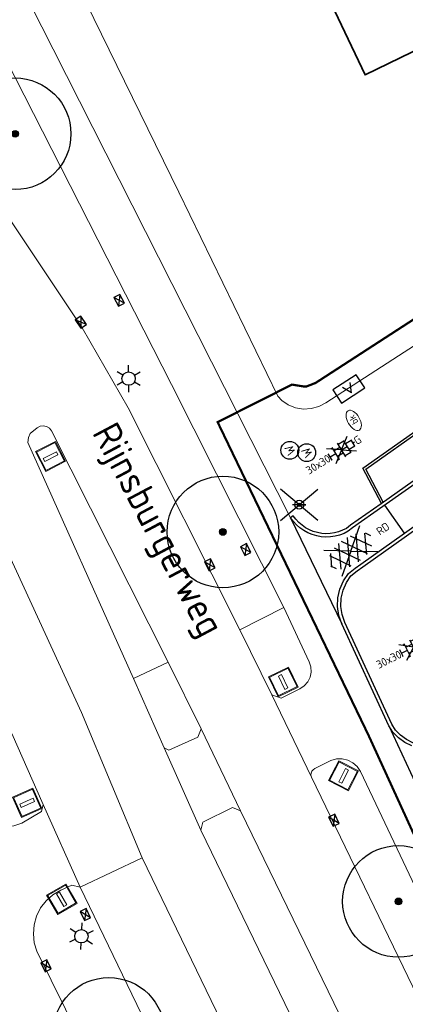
# Model space of a CAD drawing. Header units: metres. Extents: x 92877 to 94117, y 464509 to 465451.
# Tile 4 of 102: x 93044 to 93062, y 464842 to 464886. Entities that reach past the tile are written whole.
import ezdxf
from ezdxf.enums import TextEntityAlignment as Align

# ---------------------------------------------------------------- set-up
doc = ezdxf.new("R2010")
doc.units = ezdxf.units.M
doc.linetypes.add('XX-PROJECTGRENS', pattern=[18, 12, -3, 0, -3])
doc.layers.get('0').update_dxf_attribs({"linetype": 'CONTINUOUS'})
for name, color, linetype, lineweight in [('B-WE-GR-BOOM-S', 90, 'CONTINUOUS', 25), ('B-WE-IE-TERREINAFSCHEIDING_KUNSTMATIG_MUUR-G', 252, 'IE-TERREINAFSCHEIDING-KUNSTMATIG-DICHT', 18), ('B-WE-KL-DATA_KAST-S', 252, 'CONTINUOUS', 25), ('B-WE-KL-ET_LS_OV_LICHTMAST-S', 252, 'CONTINUOUS', 25), ('B-WE-KL-WATER-S', 252, 'CONTINUOUS', 25), ('B-WE-OG-TOPOGRAFIE_BEBOUWING-GV', 252, 'CONTINUOUS', 35), ('B-WE-OG-TOPOGRAFIE_STRAATNAAM-T18', 7, 'CONTINUOUS', 18), ('B-WE-RI-HWA_KOLK-S', 252, 'CONTINUOUS', 25), ('B-WE-VH-VERHARDING-GV', 252, 'CONTINUOUS', 18), ('B-WE-VW-OV_DRAAGCONSTRUCTIE-S', 252, 'CONTINUOUS', 15), ('N-WE-KG-GRENS_PROJECT-G', 1, 'XX-PROJECTGRENS', 35), ('V-WE-IE-MEUBILAIR_WEGMEUBILAIR_VERKEERSBORD-S', 7, 'CONTINUOUS', 25), ('V-WE-VH-KANTOPSLUITING_OPSLUITBAND_100X200-G', 150, 'VH-OPSLUITBAND_100X200-V', 25), ('V-WE-VH-KANTOPSLUITING_TROTTOIRBAND_130 150-G', 210, 'VH-TROTTOIRBAND_130-150-V', 25), ('V-WE-VH-KANTOPSLUITING_VOORKANTBAND-G', 50, 'CONTINUOUS', 25), ('V-WE-VH-MATERIAALGRENS-G', 7, 'CONTINUOUS-V', 25), ('V-WE-VH-VERHARDING_ASFALT-S', 252, 'CONTINUOUS', 25), ('V-WE-VH-VERHARDING_TEGEL-S', 252, 'CONTINUOUS', 25)]:
    doc.layers.add(name, color=color, linetype=linetype, lineweight=lineweight)
doc.styles.add('NLCS-ISO', font='NLCS-ISO.ttf')
doc.styles.get("Standard").update_dxf_attribs({"font": 'isocp.shx'})
doc.linetypes.add('CONTINUOUS-V', pattern='A,3.5,[24,NLCS.SHX,S=0.5,R=0,X=0,Y=0],3.5', length=7)
doc.linetypes.add('IE-TERREINAFSCHEIDING-KUNSTMATIG-DICHT', pattern='A,8,-1,[82,NLCS.SHX,S=0.75,R=90,X=0,Y=0],-1', length=10)
doc.linetypes.add('VH-OPSLUITBAND_100X200-V', pattern='A,4,[24,NLCS.SHX,S=1,R=0,X=0,Y=0],4,-2,4,-2', length=16)
doc.linetypes.add('VH-TROTTOIRBAND_130-150-V', pattern='A,2.5,[24,NLCS.SHX,S=1,R=0,X=0,Y=0],2.5,-2,2,-2,2,-2', length=15)

# ---------------------------------------------------------------- blocks, each defined once
blk = doc.blocks.new('Q_VERKEERSBORDPAAL')
for points in [[(-0.5, 0.5), (0.5, 0.5), (0.5, -0.5), (-0.5, -0.5)], [(-0.08, 0.333), (0.071, 0.333), (0.071, -0.329), (-0.08, -0.329)]]:
    blk.add_lwpolyline(points, close=True)
blk.add_lwpolyline([(-0.442, 0.464), (0.438, 0.464, -0.414214), (0.459, 0.442), (0.459, -0.437, -0.414214), (0.438, -0.459), (-0.442, -0.459, -0.414214), (-0.463, -0.437), (-0.463, 0.442), (-0.463, 0.444), (-0.463, 0.446), (-0.463, 0.448), (-0.462, 0.45), (-0.461, 0.451), (-0.46, 0.453), (-0.459, 0.455), (-0.458, 0.456), (-0.457, 0.457), (-0.456, 0.459), (-0.454, 0.46), (-0.453, 0.461), (-0.451, 0.462), (-0.449, 0.462), (-0.447, 0.463), (-0.446, 0.463), (-0.444, 0.464), (-0.442, 0.464)], format="xyb")
blk = doc.blocks.new('Q_LICHTMAST')
for points in [[(0, 0.3), (0, 0.6)], [(-0.26, 0.15), (-0.52, 0.3)], [(0.26, 0.15), (0.52, 0.3)], [(-0.26, -0.15), (-0.52, -0.3)], [(0, -0.3), (0, -0.6)], [(0.26, -0.15), (0.52, -0.3)]]:
    blk.add_lwpolyline(points)
blk.add_circle((0, 0), 0.3)
blk = doc.blocks.new('SKL-WATER_BRANDKRAAN_BRANDPUT-SO')
at = {"color": 0, "linetype": 'ByBlock', "lineweight": 18}
blk.add_ellipse((0, 0), major_axis=(2.5, 0), ratio=0.54, dxfattribs=at)
at = {"color": 0, "linetype": 'ByBlock', "lineweight": 18, "style": 'NLCS-ISO'}
blk.add_text('bk', height=1.5, dxfattribs=at).set_placement((0.16, 0), align=Align.MIDDLE_CENTER)
blk = doc.blocks.new('SKL-WATER_STRAATPOT-SO')
blk.add_circle((0, 0), 2)
at = {"style": 'NLCS-ISO'}
blk.add_text('W', height=2, rotation=360, dxfattribs=at).set_placement((-1.06, -1.05))
blk = doc.blocks.new('B-SRI-KOLK_COMBINATIE-SO')
for p, q in [((-1.125, 0), (1.125, 1.5)), ((1.125, 0), (-1.125, 1.5))]:
    blk.add_line(p, q)
at = {"flags": 128}
blk.add_lwpolyline([(-1.125, 0), (1.125, 0), (1.125, 1.5), (-1.125, 1.5)], close=True, dxfattribs=at)
blk = doc.blocks.new('V-SVH-TEGEL_300X300_DUN_HALFST_KL-SO')
for p, q in [((-3.08, 0.75), (-3, 0.75)), ((-3, -0.83), (-3, 0.83)), ((-3, 0), (-1.5, 0)), ((-1.84, 1.5), (-1.5, 1.5)), ((-1.5, -1.6), (-1.5, 1.6)), ((-1.5, 0.75), (0, 0.75)), ((0, -1.78), (0, 1.78)), ((0, 1.5), (1.5, 1.5)), ((0, 0), (1.5, 0)), ((1.5, -1.6), (1.5, 1.6)), ((1.5, 0.75), (3, 0.75)), ((3, -0.83), (3, 0.83)), ((3, 0), (3.39, 0)), ((-3.08, -0.75), (-3, -0.75)), ((-1.84, -1.5), (-1.5, -1.5)), ((-1.5, -0.75), (0, -0.75)), ((0, -1.5), (1.5, -1.5)), ((1.5, -0.75), (3, -0.75))]:
    blk.add_line(p, q)
at = {"ltscale": 0.1}
for q in [(-2.75, -1.98), (-2.73, 1.96), (2.73, 1.96), (2.75, -1.98)]:
    blk.add_line((0, 0), q, dxfattribs=at)
at = {"style": 'NLCS-ISO'}
blk.add_attdef('FORMAAT', text='', height=1.8, dxfattribs=at).set_placement((-3.18, 0), align=Align.MIDDLE_RIGHT)
blk.add_attdef('KLEUR', text='', height=1.8, dxfattribs=at).set_placement((3.49, 0), align=Align.MIDDLE_LEFT)
at = {"style": 'NLCS-ISO', "flags": 1}
blk.add_attdef('FUNCTIE', text='', height=1.8, dxfattribs=at).set_placement((0.12, -3.58), align=Align.MIDDLE_CENTER)
blk = doc.blocks.new('V-SVH-ASFALT-SO')
for q in [(-4.9, 3.52), (4.9, 3.52), (-4.9, -3.52), (4.9, -3.52)]:
    blk.add_line((0, 0), q)
at = {"ltscale": 0.1}
for p, q in [((-4.1, -2.05), (-1.24, 2.9)), ((0.56, -2.96), (-2.66, 2.62)), ((-2.19, -2.74), (1.08, 2.92)), ((2.68, -2.62), (-0.54, 2.96)), ((-0.01, -2.97), (3.13, 2.48)), ((4.51, -1.79), (1.85, 2.81)), ((-5.55, -0.57), (-4.02, 2.09)), ((-1.83, -2.81), (-4.5, 1.81)), ((2.47, -2.68), (4.88, 1.5)), ((5.64, 0.25), (4.96, 1.43)), ((-4.91, -1.48), (-5.64, -0.2))]:
    blk.add_line(p, q, dxfattribs=at)
at = {"style": 'NLCS-ISO'}
blk.add_attdef('KLEUR', text='', height=1.8, dxfattribs=at).set_placement((7.3, 0), align=Align.MIDDLE_LEFT)
at = {"style": 'NLCS-ISO', "flags": 1}
blk.add_attdef('FUNCTIE', text='', height=1.8, dxfattribs=at).set_placement((0.12, -3.58), align=Align.MIDDLE_CENTER)
blk = doc.blocks.new('SKL-DATA_TERREINKAST-SO')
for q in [(-0.203, 0.2), (0.203, 0.2)]:
    blk.add_line((0, -0.209), q)
at = {"flags": 128}
blk.add_lwpolyline([(0.625, 0.35), (-0.625, 0.35), (-0.625, -0.35), (0.625, -0.35)], close=True, dxfattribs=at)
at = {"style": 'NLCS-ISO'}
blk.add_attdef('TYPE', text='', height=0.35, dxfattribs=at).set_placement((-0.034, 0.689), align=Align.MIDDLE_CENTER)
blk = doc.blocks.new('Verkeersbord')
at = {"color": 0}
for p, q in [((-0.836, -0.701), (0.836, 0.701)), ((0.836, -0.701), (-0.836, 0.701))]:
    blk.add_line(p, q, dxfattribs=at)
for p, q in [((0.3, 0), (-0.3, 0)), ((0, 0), (0.3, 0))]:
    blk.add_line(p, q)
for radius in [0.2, 0.0745]:
    blk.add_circle((0, 0), radius)
blk = doc.blocks.new('SGR-BOOM_01')
at = {"ltscale": 0.1}
h = blk.add_hatch(color=256, dxfattribs=at)
edge = h.paths.add_edge_path()
edge.add_arc((0, 0), 0.15, 0, 360)
for radius in [2.5, 0.045]:
    blk.add_circle((0, 0), radius)
blk.add_circle((0, 0), 0.15, dxfattribs=at)

msp = doc.modelspace()

# ---------------------------------------------------------------- linework, layer by layer
at = {"layer": 'B-WE-IE-TERREINAFSCHEIDING_KUNSTMATIG_MUUR-G', "flags": 128}
msp.add_lwpolyline([(93055.977, 464869.567), (93051.539, 464878.709), (93042.16, 464897.861), (93033.299, 464915.889)], dxfattribs=at)
at = {"layer": 'B-WE-OG-TOPOGRAFIE_BEBOUWING-GV', "flags": 128}
msp.add_lwpolyline([(93091.44, 464898.512), (93089.84, 464897.716), (93090.025, 464897.34), (93086.05, 464894.509), (93085.52, 464895.657), (93082.47, 464894.225), (93081.42, 464896.46), (93081.02, 464896.27), (93080.866, 464895.362), (93079.016, 464894.493), (93078.327, 464895.008), (93076.433, 464894.118), (93078.785, 464888.806), (93078.584, 464888.717), (93079.292, 464887.116), (93078.773, 464885.846), (93077.049, 464884.671), (93077.364, 464884.209), (93072.343, 464880.707), (93069.359, 464885.016), (93064.594, 464886.262), (93059.881, 464883.97), (93057.917, 464888.124), (93057.123, 464889.802)], dxfattribs=at)
at = {"layer": 'B-WE-VH-VERHARDING-GV'}
for p, q in [((93044.784, 464867.502), (93049.503, 464856.918)), ((93056.248, 464860.104), (93054.27, 464859.103)), ((93054.27, 464859.103), (93055.701, 464856.195)), ((93049.503, 464856.918), (93051.06, 464857.658)), ((93052.533, 464854.671), (93051.06, 464857.658)), ((93049.503, 464856.918), (93050.878, 464853.82)), ((93055.701, 464856.195), (93057.476, 464852.505)), ((93045.462, 464851.275), (93044.058, 464854.458)), ((93054.299, 464850.992), (93052.533, 464854.671)), ((93050.878, 464853.82), (93052.52, 464850.134)), ((93065.267, 464836.36), (93057.476, 464852.505)), ((93045.462, 464851.275), (93047.115, 464847.567)), ((93049.903, 464848.891), (93047.115, 464847.567))]:
    msp.add_line(p, q, dxfattribs=at)
at = {"layer": 'B-WE-VH-VERHARDING-GV', "flags": 128}
for points in [[(93005.816, 464963.478), (93006.931, 464961.946), (93010.063, 464955.778), (93045.918, 464885.117), (93056.544, 464864.129)], [(93049.903, 464848.891), (93047.173, 464855.405), (93042.281, 464866.016), (93025.789, 464898.764), (93016.449, 464917.03), (93010.656, 464927.346), (92993.685, 464954.011)], [(93092.411, 464897.318), (93086.56, 464892.81), (93087.99, 464891.06), (93080.316, 464884.444), (93074.136, 464879.828), (93065.345, 464873.954), (93058.12, 464869.27)], [(93043.358, 464885.496), (93051.215, 464870.091), (93056.248, 464860.104)], [(93054.27, 464859.103), (93049.277, 464869.047), (93047.214, 464872.631), (93043.627, 464878.018), (93041.285, 464881.825)], [(93058.12, 464869.27), (93057.807, 464869.109), (93057.468, 464869.017), (93057.116, 464868.998), (93056.769, 464869.053), (93056.441, 464869.18), (93056.146, 464869.373), (93055.977, 464869.567)], [(93051.06, 464857.658), (93045.834, 464868.027), (93045.741, 464868.142), (93045.614, 464868.219), (93045.469, 464868.249), (93045.322, 464868.229), (93045.191, 464868.161), (93044.885, 464867.902), (93044.8, 464867.726), (93044.784, 464867.502)], [(93055.701, 464856.195), (93056.12, 464856.047), (93056.964, 464856.455), (93057.159, 464856.588), (93057.314, 464856.767), (93057.419, 464856.978), (93057.467, 464857.209), (93057.455, 464857.445), (93057.383, 464857.67), (93056.248, 464860.104)], [(93052.533, 464854.671), (93052.393, 464854.298), (93051.094, 464853.716), (93050.878, 464853.82)], [(93057.476, 464852.505), (93057.457, 464852.593), (93057.465, 464852.683), (93057.497, 464852.767), (93057.553, 464852.838), (93057.626, 464852.891), (93058.281, 464853.22), (93058.352, 464853.252)], [(93058.352, 464853.252), (93058.601, 464853.32), (93058.859, 464853.325), (93059.11, 464853.266), (93059.339, 464853.148), (93059.532, 464852.977), (93059.677, 464852.763), (93065.809, 464839.806), (93067.065, 464837.258)], [(93041.021, 464852.96), (93041.888, 464851.353), (93042.099, 464851.036), (93042.365, 464850.764), (93042.677, 464850.545), (93043.024, 464850.388), (93043.394, 464850.298), (93043.774, 464850.277), (93044.151, 464850.328), (93044.513, 464850.447), (93045.387, 464850.96), (93045.462, 464851.275)], [(93054.299, 464850.992), (93053.944, 464851.145), (93052.608, 464850.482), (93052.52, 464850.134)], [(93083.389, 464797.037), (93082.424, 464798.266), (93080.601, 464800.588), (93079.114, 464802.611), (93077.687, 464804.678), (93076.322, 464806.785), (93075.019, 464808.931), (93073.779, 464811.115), (93072.604, 464813.334), (93054.299, 464850.992)], [(93052.52, 464850.134), (93071.348, 464811.269), (93076.093, 464802.435), (93080.246, 464795.599)], [(93049.903, 464848.891), (93063.579, 464820.608), (93063.237, 464814.223)], [(93070.14, 464791.037), (93052.071, 464830.727), (93051.61, 464831.691), (93045.186, 464844.7), (93045.067, 464845.087), (93045.024, 464845.489), (93045.058, 464845.892), (93045.168, 464846.282), (93045.351, 464846.643), (93045.599, 464846.963), (93045.903, 464847.229), (93046.253, 464847.433), (93046.751, 464847.663), (93047.115, 464847.567)], [(93047.115, 464847.567), (93062.953, 464814.789), (93063.237, 464814.223)]]:
    msp.add_lwpolyline(points, dxfattribs=at)
at = {"layer": 'N-WE-KG-GRENS_PROJECT-G', "const_width": 0.1, "flags": 128}
msp.add_lwpolyline([(93142.804, 465086.89), (93145.447, 465089.504), (93147.332, 465091.955), (93148.613, 465093.182), (93161.411, 465113.679), (93167.204, 465122.957), (93170.456, 465128.173), (93179.763, 465143.103), (93186.894, 465154.496), (93187.89, 465154.904), (93188.17, 465154.679), (93191.39, 465152.077), (93194.828, 465149.413), (93202.752, 465142.922), (93211.334, 465136.086), (93246.401, 465107.701), (93253.059, 465102.314), (93253.343, 465100.976), (93245.804, 465089.865), (93244.522, 465087.941), (93231.812, 465069.293), (93227.954, 465063.58), (93226.853, 465062.424), (93215.691, 465046.012), (93211.996, 465040.636), (93204.425, 465029.753), (93202.609, 465027.143), (93198.032, 465020.213), (93194.363, 465014.869), (93190.619, 465009.505), (93189.819, 465008.221), (93185.531, 465002.305), (93181.433, 464996.691), (93178.696, 464993.153), (93172.103, 464984.564), (93163.085, 464972.835), (93161.131, 464970.564), (93154.083, 464961.647), (93148.985, 464955.311), (93145.469, 464951.039), (93138.605, 464942.927), (93131.702, 464935.14), (93128.236, 464931.41), (93126.865, 464929.653), (93122.062, 464924.79), (93112.82, 464915.353), (93112.694, 464915.474), (93110.007, 464912.809), (93108.158, 464914.641), (93097.954, 464904.418), (93099.616, 464902.379), (93097.346, 464900.004), (93095.105, 464898.042), (93093.141, 464896.427), (93087.358, 464891.835), (93084.647, 464889.561), (93079.687, 464885.222), (93073.559, 464880.645), (93064.795, 464874.789), (93057.662, 464870.165), (93057.255, 464870.007), (93057.168, 464870.002), (93056.607, 464870.091), (93053.277, 464868.411), (93060.039, 464854.372), (93062.426, 464849.152), (93065.249, 464843.338), (93068.532, 464844.778), (93069.154, 464846.147), (93077.316, 464850.716), (93083.11, 464853.91), (93083.112, 464853.905), (93087.983, 464856.618), (93087.623, 464857.315), (93087.914, 464857.845), (93094.137, 464862.208), (93094.032, 464862.502), (93094.431, 464862.805), (93094.609, 464862.539), (93096.966, 464864.191), (93097.445, 464863.691), (93100.286, 464866.409), (93107.265, 464873.112), (93113.757, 464878.765), (93119.027, 464883.354), (93126.19, 464890.319), (93126.053, 464890.447), (93129.224, 464893.588), (93132.754, 464897.33), (93136.979, 464901.466), (93141.064, 464906.039), (93145.123, 464910.02), (93146.946, 464911.937), (93151.571, 464916.872), (93154.026, 464919.546), (93161.923, 464928.693), (93166.437, 464933.828), (93170.519, 464938.737), (93174.372, 464943.51), (93176.337, 464945.983), (93178.669, 464948.924), (93181.236, 464952.541), (93184.321, 464956.452), (93185.617, 464958.052), (93188.572, 464961.84), (93195.315, 464970.699), (93197.093, 464969.277), (93199.637, 464972.465), (93198.95, 464972.958), (93202.951, 464977.949), (93202.249, 464978.521), (93202.364, 464978.666), (93202.234, 464979.72), (93202.711, 464980.328), (93203.771, 464980.458), (93206.283, 464983.648), (93206.153, 464984.709), (93206.628, 464985.314), (93207.678, 464985.434), (93209.477, 464987.722), (93211.5, 464990.295), (93211.38, 464991.345), (93211.858, 464991.954), (93212.908, 464992.074), (93215.413, 464995.259), (93215.283, 464996.319), (93215.758, 464996.923), (93216.817, 464997.043), (93217.976, 464998.513), (93217.195, 464999.188), (93221.285, 465004.117), (93220.562, 465004.619), (93224.498, 465009.504), (93223.744, 465010.107), (93228.745, 465016.379), (93228.548, 465017.661), (93229.799, 465019.138), (93230.171, 465019.204), (93232.859, 465016.92), (93240.879, 465028.723), (93247.237, 465037.466), (93243.345, 465039.426), (93245.385, 465042.407), (93267.791, 465074.762), (93271.654, 465080.832), (93274.315, 465084.653), (93274.677, 465085.271), (93280.631, 465092.992), (93283.915, 465097.533), (93293.238, 465109.1), (93296.471, 465112.853), (93305.145, 465123.792), (93308.461, 465126.639), (93309.398, 465127), (93310.34, 465127.104), (93311.021, 465127.029), (93311.569, 465126.572), (93314.325, 465123.425), (93311.446, 465121.218), (93317.763, 465113.435), (93320.742, 465115.844), (93321.734, 465114.618), (93318.743, 465112.198), (93332.363, 465095.383), (93335.324, 465097.784), (93336.313, 465096.566), (93333.394, 465094.197), (93346.863, 465077.572), (93349.745, 465079.914), (93350.754, 465078.674), (93347.845, 465076.305), (93354.176, 465068.5), (93362.85, 465075.591), (93361.376, 465077.286), (93365.219, 465080.332), (93350.596, 465098.232), (93346.729, 465095.077), (93346.089, 465095.987), (93350.715, 465099.775, 0.50922), (93350.922, 465101.967), (93324.402, 465134.651), (93320.907, 465131.811), (93318.885, 465134.322, -0.098106), (93317.859, 465136.546), (93317.809, 465136.827), (93329.287, 465148.479), (93335.156, 465154.254), (93344.697, 465163.309, -0.349567), (93347.493, 465163.354), (93347.813, 465163.049), (93349.127, 465161.413), (93346.391, 465159.229), (93348.191, 465157.343), (93348.243, 465157.384), (93353.341, 465151.084), (93356.361, 465153.524), (93357.294, 465152.369), (93354.273, 465149.929), (93367.901, 465133.094), (93370.919, 465135.533), (93371.856, 465134.369), (93368.844, 465131.928), (93379.841, 465118.334), (93382.859, 465120.772), (93383.785, 465119.621), (93380.762, 465117.178), (93384.644, 465112.392), (93390.968, 465117.536), (93393.698, 465119.744), (93389.575, 465124.751), (93393.126, 465127.653), (93381.652, 465141.958), (93378.045, 465139.012), (93374.932, 465142.847), (93384.724, 465150.628, 0.393005), (93384.971, 465152.673), (93376.322, 465163.131, 0.393551), (93374.278, 465163.377), (93369.858, 465159.798), (93359.893, 465172.144), (93359.196, 465171.59), (93356.894, 465174.416), (93366.327, 465182.365), (93383.74, 465196.71, -0.309181), (93386.819, 465196.235), (93386.977, 465196.072), (93387.797, 465195.067), (93385.13, 465192.859), (93391.412, 465185.104), (93394.43, 465187.543), (93395.435, 465186.298), (93392.425, 465183.858), (93405.872, 465167.212), (93408.891, 465169.662), (93409.895, 465168.418), (93406.884, 465165.977), (93415.682, 465155.114), (93422.305, 465160.477), (93419.312, 465164.504), (93427.805, 465171.459), (93432.936, 465175.602, 0.389945), (93433.117, 465177.605), (93406.306, 465210.598, 0.403895), (93404.272, 465210.792), (93395.071, 465203.259, -0.04985), (93394.529, 465205.075), (93406.003, 465214.474), (93406.153, 465214.258), (93408.855, 465216.515), (93413.243, 465220.126), (93424.061, 465228.978), (93433.335, 465236.564), (93456.901, 465255.803), (93462.358, 465260.256), (93474.24, 465257.384), (93487.491, 465268.365), (93481.957, 465274.413), (93477.953, 465270.75), (93460.622, 465275.164), (93454.054, 465277.377), (93450.532, 465272.851), (93448.516, 465271.205), (93400.455, 465231.959), (93399.011, 465233.652), (93395.691, 465230.975), (93395.475, 465231.241), (93389.321, 465226.059), (93372.983, 465212.672), (93260.058, 465121.022), (93254.212, 465128.327), (93255.485, 465129.359), (93251.172, 465134.67), (93250.976, 465134.513), (93249.73, 465136.066), (93249.925, 465136.222), (93245.512, 465141.593), (93245.414, 465141.489), (93215.797, 465178.086), (93224.817, 465185.374), (93221.615, 465189.311), (93221.504, 465189.439), (93221.504, 465189.484), (93221.582, 465189.664), (93258.555, 465216.278), (93287.858, 465237.306), (93316.719, 465257.815), (93323.665, 465262.74), (93325.266, 465260.773), (93334.631, 465268.404), (93348.967, 465280.041), (93353.283, 465283.494), (93353.525, 465283.192), (93373.219, 465297.094), (93403.844, 465318.948), (93403.686, 465319.158), (93405.483, 465320.403), (93410.351, 465324.912), (93402.835, 465333.569), (93398.335, 465338.895), (93392.573, 465334.08), (93389.104, 465331.474), (93348.447, 465302.964), (93320.1, 465282.787), (93289.014, 465260.48), (93254.82, 465235.917), (93226.588, 465215.717), (93213.129, 465205.995), (93182.769, 465181.222), (93183.254, 465180.57), (93182.292, 465179.905), (93183.685, 465178.016), (93174.631, 465171.467), (93173.396, 465173.195), (93172.303, 465172.388), (93168.471, 465170.193), (93170.119, 465168.084), (93171.264, 465166.905), (93171.887, 465165.92), (93172.046, 465165.485), (93172.061, 465164.02), (93171.791, 465162.221), (93171.603, 465161.889), (93167.902, 465156.013), (93164.39, 465150.403), (93160.435, 465144.058), (93158.382, 465140.726), (93156.607, 465137.917), (93154.807, 465135.049), (93153.786, 465134.188), (93154.016, 465133.775), (93153.338, 465133.133), (93153.16, 465132.506), (93153.134, 465132.463), (93152.077, 465130.671), (93150.973, 465128.906), (93147.775, 465123.769), (93144.058, 465117.809), (93140.544, 465112.153), (93139.017, 465109.781), (93136.381, 465105.485), (93134.48, 465102.415), (93134.183, 465101.965), (93133.958, 465101.735), (93130.915, 465098.93), (93126.03, 465094.455), (93121.818, 465090.575), (93117.904, 465086.833), (93113.47, 465082.448), (93112.834, 465082.495), (93109.779, 465079.439), (93106.782, 465076.441), (93106.819, 465075.801), (93105.522, 465074.513), (93100.162, 465069.076), (93097.993, 465066.793), (93094.572, 465063.113), (93089.135, 465057.106), (93083.693, 465051.015), (93080.417, 465047.335), (93077.017, 465043.497), (93073.934, 465040.014), (93073.472, 465039.534), (93072.001, 465037.863), (93071.812, 465037.638), (93069.705, 465035.225), (93068.078, 465033.424), (93064.121, 465029.238), (93059.891, 465024.784), (93054.546, 465019.348), (93051.829, 465016.783), (93042.954, 465008.588), (93039.428, 465005.328), (93039.04, 465005.881), (93035.768, 465003.501), (93034.642, 465002.582), (93035.282, 465001.847), (93028.269, 464995.871), (93027.63, 464996.626), (93025.853, 464995.108), (93024.898, 464994.489), (93025.348, 464993.801), (93025.385, 464993.139), (93023.546, 464991.657), (93020.74, 464989.867), (93009.831, 464980.839), (93002.614, 464974.822), (93001.219, 464974.424), (92997.627, 464972.314), (93000.275, 464968.182), (93003.222, 464963.818), (93004.539, 464962.472), (93005.558, 464961.008), (93007.714, 464956.785), (93011.389, 464958.36), (93011.758, 464959.803), (93016.761, 464964.005), (93022.798, 464969.066), (93023.124, 464969.069), (93023.859, 464969.958), (93031.994, 464976.787), (93034.007, 464978.44), (93039.335, 464982.95), (93042.149, 464985.327), (93043.343, 464986.286), (93048.652, 464990.9), (93051.638, 464993.482), (93054.319, 464995.599), (93054.16, 464995.728), (93056.817, 464998.088), (93056.95, 464998.249), (93057.025, 464998.223), (93061.752, 465002.708), (93069.172, 465009.817), (93070.327, 465011.305), (93072.947, 465014.003), (93077.454, 465018.647), (93081.951, 465023.517), (93086.147, 465028.149), (93090.291, 465032.813), (93095.645, 465038.867), (93100.706, 465044.522), (93107.652, 465052.218), (93109.08, 465053.733), (93109.476, 465054.154), (93112.165, 465057.006), (93113.936, 465058.77), (93117.521, 465062.601), (93121.643, 465066.775), (93123.547, 465068.699), (93128.69, 465073.617), (93128.797, 465073.72), (93131.858, 465076.592), (93136.523, 465080.981), (93138.359, 465082.708)], format="xyb", close=True, dxfattribs=at)
at = {"layer": 'V-WE-VH-KANTOPSLUITING_OPSLUITBAND_100X200-G', "flags": 128}
msp.add_lwpolyline([(93060.695, 464864.824), (93059.91, 464866.309), (93068.029, 464872.038), (93077.407, 464878.688), (93077.881, 464878.016)], dxfattribs=at)
at = {"layer": 'V-WE-VH-KANTOPSLUITING_TROTTOIRBAND_130 150-G', "flags": 128}
msp.add_lwpolyline([(93163.14, 464968.294), (93163.031, 464968.19), (93163.148, 464968.093), (93163.229, 464968.002), (93163.298, 464967.899), (93163.351, 464967.788), (93163.386, 464967.67), (93163.405, 464967.548), (93163.406, 464967.425), (93163.389, 464967.304), (93163.354, 464967.185), (93163.303, 464967.073), (93163.23, 464966.961), (93163.131, 464966.834), (93162.842, 464966.464), (93161.657, 464964.949), (93158.074, 464960.369), (93151.63, 464952.468), (93150.799, 464951.45), (93148.482, 464948.609), (93146.099, 464945.688), (93144.933, 464944.353), (93138.01, 464936.425), (93136.341, 464934.565), (93135.236, 464933.333), (93132.841, 464930.662), (93132.301, 464930.089), (93129.781, 464927.414), (93125.186, 464922.534), (93116.867, 464914.101), (93115.739, 464912.921), (93115.565, 464912.747), (93114.901, 464912.099), (93114.484, 464911.693), (93113.967, 464911.189), (93112.101, 464909.327), (93111.275, 464908.503), (93110.793, 464908.021), (93106.519, 464903.757), (93104.526, 464901.767), (93103.48, 464900.724), (93103.426, 464900.671), (93100.865, 464898.156), (93099.939, 464897.342), (93097.734, 464895.34), (93095.048, 464892.9), (93093.61, 464891.594), (93091.323, 464889.655), (93088.267, 464887.065), (93084.568, 464884.141), (93080.184, 464880.734), (93079.873, 464880.495), (93079.572, 464880.237), (93079.286, 464879.964), (93079.013, 464879.676), (93078.756, 464879.374), (93078.515, 464879.06), (93078.292, 464878.734), (93078.085, 464878.395), (93077.897, 464878.048), (93077.79, 464877.829), (93077.69, 464877.606), (93077.598, 464877.382), (93077.514, 464877.159), (93077.423, 464876.933), (93077.369, 464876.799), (93077.304, 464876.684), (93077.224, 464876.578), (93077.13, 464876.485), (93077.017, 464876.4), (93070.033, 464871.43), (93064.29, 464867.358), (93060.597, 464864.755), (93059.229, 464863.79), (93059.043, 464863.648), (93058.877, 464863.563), (93058.698, 464863.495), (93058.511, 464863.447), (93058.321, 464863.419), (93058.129, 464863.411), (93057.937, 464863.425), (93057.747, 464863.459), (93057.563, 464863.513), (93057.385, 464863.586), (93057.216, 464863.68), (93057.058, 464863.789), (93056.914, 464863.916), (93056.784, 464864.057), (93056.665, 464864.218), (93056.546, 464864.127)], dxfattribs=at)
msp.add_lwpolyline([(93061.248, 464854.612), (93061.075, 464854.871), (93058.977, 464859.433), (93058.852, 464859.789), (93058.797, 464860.155), (93058.811, 464860.525), (93058.894, 464860.886), (93059.043, 464861.225), (93059.247, 464861.523), (93059.531, 464861.752), (93059.774, 464861.925), (93061.736, 464863.32), (93065.604, 464866.07), (93069.619, 464868.895), (93075.288, 464872.91), (93075.41, 464872.997), (93075.532, 464873.073), (93075.66, 464873.14), (93075.793, 464873.198), (93075.936, 464873.25), (93076.051, 464873.297), (93076.146, 464873.301), (93076.237, 464873.273), (93076.314, 464873.215), (93076.37, 464873.13), (93076.422, 464872.977), (93076.469, 464872.807), (93076.508, 464872.635), (93076.537, 464872.461), (93076.559, 464872.275), (93076.96, 464870.406), (93077.718, 464868.644), (93078.803, 464867.063), (93080.173, 464865.721), (93081.766, 464864.676), (93081.807, 464864.65), (93081.835, 464864.627), (93081.859, 464864.601), (93081.879, 464864.571), (93081.893, 464864.543), (93081.908, 464864.488), (93081.912, 464864.433), (93081.903, 464864.38), (93081.884, 464864.329), (93081.848, 464864.274), (93081.758, 464864.154), (93081.658, 464864.046), (93081.547, 464863.948), (93081.427, 464863.861), (93081.295, 464863.783), (93076.654, 464861.208), (93070.355, 464857.75), (93065.705, 464855.24), (93063.605, 464854.108), (93063.303, 464854.022), (93062.978, 464853.941), (93062.656, 464853.919), (93062.334, 464853.954), (93062.023, 464854.043), (93061.733, 464854.187), (93061.472, 464854.378)], close=True, dxfattribs=at)
at = {"layer": 'V-WE-VH-KANTOPSLUITING_VOORKANTBAND-G', "flags": 128}
for points in [[(93060.612, 464864.766), (93059.781, 464866.34), (93067.971, 464872.12), (93077.431, 464878.828), (93077.934, 464878.116)], [(93064.377, 464867.236), (93060.683, 464864.632), (93059.318, 464863.669), (93059.123, 464863.521), (93058.938, 464863.426), (93058.743, 464863.352), (93058.541, 464863.3), (93058.335, 464863.269), (93058.126, 464863.261), (93057.918, 464863.276), (93057.713, 464863.313), (93057.513, 464863.371), (93057.32, 464863.451), (93057.137, 464863.552), (93056.966, 464863.671), (93056.809, 464863.808), (93056.668, 464863.961), (93056.544, 464864.129)], [(93061.969, 464853.903), (93061.655, 464854.058), (93061.373, 464854.265), (93061.131, 464854.518), (93060.944, 464854.797), (93058.838, 464859.377), (93058.706, 464859.753), (93058.647, 464860.147), (93058.662, 464860.545), (93058.751, 464860.933), (93058.911, 464861.298), (93059.136, 464861.626), (93059.44, 464861.872), (93059.687, 464862.047), (93061.649, 464863.442), (93065.517, 464866.192)]]:
    msp.add_lwpolyline(points, dxfattribs=at)
at = {"layer": 'V-WE-VH-MATERIAALGRENS-G'}
for p, q in [((93061.649, 464863.442), (93060.765, 464864.69)), ((93056.546, 464864.127), (93058.838, 464859.377)), ((93060.944, 464854.797), (93063.895, 464848.416))]:
    msp.add_line(p, q, dxfattribs=at)

# ---------------------------------------------------------------- block references
at = {"layer": 'B-WE-GR-BOOM-S'}
for p, rotation in [((93044.207, 464881.33), 117), ((93053.513, 464863.489), 117), ((93061.377, 464846.937), 115), ((93048.408, 464841.025), 116)]:
    msp.add_blockref('SGR-BOOM_01', p, dxfattribs=dict(at, rotation=rotation))
at = {"layer": 'B-WE-KL-DATA_KAST-S', "rotation": 33}
msp.add_blockref('SKL-DATA_TERREINKAST-SO', (93059.152, 464869.9), dxfattribs=at)
at = {"layer": 'B-WE-KL-ET_LS_OV_LICHTMAST-S'}
for p, rotation in [((93049.291, 464870.36), 120), ((93047.175, 464845.374), 116)]:
    msp.add_blockref('Q_LICHTMAST', p, dxfattribs=dict(at, rotation=rotation))
at = {"layer": 'B-WE-KL-WATER-S', "xscale": 0.2, "yscale": 0.2, "zscale": 0.2}
for name, p, rotation in [('SKL-WATER_BRANDKRAAN_BRANDPUT-SO', (93059.374, 464868.489), 120), ('SKL-WATER_STRAATPOT-SO', (93056.51, 464867.147), 117), ('SKL-WATER_STRAATPOT-SO', (93057.267, 464867.043), 120)]:
    msp.add_blockref(name, p, dxfattribs=dict(at, rotation=rotation))
at = {"layer": 'B-WE-RI-HWA_KOLK-S'}
for p, xscale, yscale, zscale, rotation in [((93049, 464873.935), 0.2, 0.2, 0.2, 117), ((93047.274, 464872.975), 0.1999999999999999, 0.1999999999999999, 0.1999999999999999, 124), ((93054.666, 464862.765), 0.2, 0.2, 0.2, 117), ((93053.062, 464862.08), 0.2, 0.2, 0.2, 117), ((93058.618, 464850.636), 0.2000000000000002, 0.2000000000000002, 0.2000000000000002, 116), ((93047.49, 464846.409), 0.2000000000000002, 0.2000000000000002, 0.2000000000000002, 116), ((93045.721, 464844.117), 0.2000000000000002, 0.2000000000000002, 0.2000000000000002, 116)]:
    msp.add_blockref('B-SRI-KOLK_COMBINATIE-SO', p, dxfattribs=dict(at, xscale=xscale, yscale=yscale, zscale=zscale, rotation=rotation))
at = {"layer": 'B-WE-VW-OV_DRAAGCONSTRUCTIE-S'}
for p, rotation in [((93045.794, 464866.873), 117), ((93056.22, 464856.766), 26), ((93058.917, 464852.565), 153), ((93044.749, 464851.357), 114), ((93046.3, 464847.033), 29.99999999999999)]:
    msp.add_blockref('Q_VERKEERSBORDPAAL', p, dxfattribs=dict(at, rotation=rotation))
at = {"layer": 'V-WE-IE-MEUBILAIR_WEGMEUBILAIR_VERKEERSBORD-S'}
msp.add_blockref('Verkeersbord', (93056.932, 464864.711), dxfattribs=at)
at = {"layer": 'V-WE-VH-VERHARDING_ASFALT-S', "xscale": 0.2, "yscale": 0.2, "zscale": 0.2, "rotation": 34.81972969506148}
msp.add_blockref('V-SVH-ASFALT-SO', (93059.245, 464862.634), dxfattribs=at).add_auto_attribs({'KLEUR': 'RD'})
at = {"layer": 'V-WE-VH-VERHARDING_TEGEL-S', "xscale": 0.2, "yscale": 0.2, "zscale": 0.2}
for p, rotation in [((93058.828, 464867.164), 31.77035702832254), ((93062.049, 464858.322), 26.35675430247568)]:
    msp.add_blockref('V-SVH-TEGEL_300X300_DUN_HALFST_KL-SO', p, dxfattribs=dict(at, rotation=rotation)).add_auto_attribs({'FORMAAT': '30x30', 'KLEUR': 'G'})

# ---------------------------------------------------------------- texts
at = {"layer": 'B-WE-OG-TOPOGRAFIE_STRAATNAAM-T18'}
msp.add_text('Rijnsburgerweg', height=1.25, rotation=-62, dxfattribs=at).set_placement((93050.488, 464863.511), align=Align.MIDDLE)

doc.saveas('drawing.dxf')
